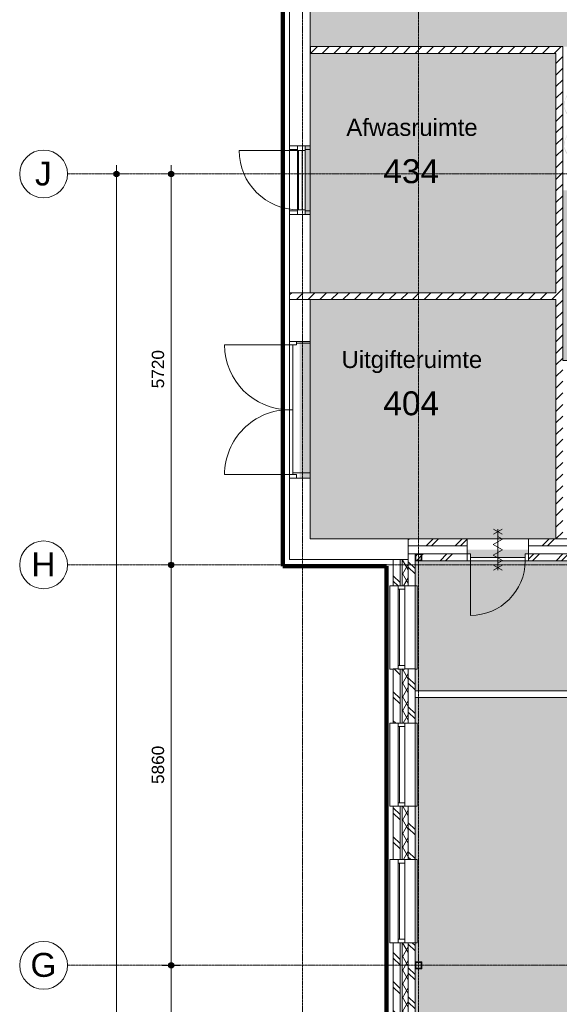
# Model space of a CAD drawing. Header units: millimetres. Extents: x 16153 to 91926, y 4686 to 113494.
# Tile 32 of 55: x 16567 to 24461, y 69701 to 84109. Entities that reach past the tile are written whole.
import ezdxf

# ---------------------------------------------------------------- set-up
doc = ezdxf.new("R2010")
doc.units = ezdxf.units.MM
doc.linetypes.add('Afbreeklijn', pattern=[9, 5, -2, 0, -2])
doc.linetypes.add('ARC Grid Line', pattern=[22.225, 12.7, -3.175, 3.175, -3.175])
for name, color, linetype, lineweight in [('A--A2__Ruwbouw', 8, 'Continuous', 15), ('A--AR9__AlgVoorz', 1, 'Continuous', 9), ('A--L$01A__Algemeen', 7, 'Continuous', 9), ('A--L$07A__Stramien', 1, 'Continuous', 13), ('A--L21__Buitenwanden', 3, 'Continuous', 9), ('A--L22__Binnenwanden', 2, 'Continuous', 9), ('A--L23__Vloeren', 3, 'Continuous', 9), ('A--L28__Hoofddraagconstructies', 3, 'Continuous', 9), ('A--L3__Afbouw', 2, 'Continuous', 9), ('A--LD30__DetailPenMiddel', 3, 'Continuous', 9), ('A--LR9__AlgVoorz', 7, 'Continuous', 9), ('A--M$01A__Algemeen', 1, 'Continuous', 13), ('A--M$01A__Algemeen-100', 1, 'Continuous', 13), ('A--T$07A__Stramien', 1, 'Continuous', 13), ('A--TR9__AlgVoorz', 1, 'Continuous', 13)]:
    doc.layers.add(name, color=color, linetype=linetype, lineweight=lineweight)
doc.styles.add('Arial', font='arial.ttf', dxfattribs={"height": 350})
doc.styles.add('Arial_1', font='arial.ttf', dxfattribs={"height": 250})
doc.styles.add('Arial_2', font='arial.ttf', dxfattribs={"height": 180})
doc.dimstyles.new('00_ARC_dimension_1_8mm', dxfattribs={"dimscale": 304.8, "dimtxt": 183.646692, "dimasz": 1.049869, "dimexe": 0.426509, "dimexo": 0.0625, "dimgap": 0.164042, "dimtad": 1, "dimdec": 0, "dimzin": 0, "dimdsep": 46, "dimtxsty": 'Arial_2', "dimblk1": 'DOTSMALL', "dimblk2": 'DOTSMALL', "dimsah": 1, "dimcen": 0.09, "dimdle": 0.426509, "dimadec": 3, "dimazin": 0, "dimtfac": 1, "dimtdec": 4, "dimtix": 1, "dimtmove": 0, "dimatfit": 3, "dimfxl": 0.426509, "dimfxlon": 1, "dimtvp": 1, "dimtolj": 1, "dimtzin": 0, "dimarcsym": 2})
pattern_1 = [(225, (37462.76, 76511.44), (212.132, -212.132), []), (225, (37462.76, 74311.44), (212.132, -212.132), [])]
pattern_2 = [(45, (0, 0), (-84.85281, 84.85281), [])]
pattern_3 = [(315, (22032.26, 72074.94), (212.132, 212.132), []), (315, (24232.26, 72074.94), (212.132, 212.132), [])]

# ---------------------------------------------------------------- blocks, each defined once
blk = doc.blocks.new('31_DO_WB_vo deur enkel - vo-1940336-AB-Begane grond')
at = {"layer": 'A--L$01A__Algemeen'}
blk.add_line((435, 34), (435, 887), dxfattribs=at)
blk.add_arc((435, 17), 870, 90, 180, dxfattribs=at)
at = {"layer": 'A--L3__Afbouw'}
for p, q in [((-502, 34), (-435, 34)), ((-435, 34), (-435, -80)), ((-435, 34), (435, 34)), ((-435, -33), (-435, 17)), ((-435, 17), (435, 17)), ((435, 34), (502, 34)), ((435, -80), (435, 34)), ((435, 17), (435, -33)), ((-435, -80), (-502, -80)), ((435, -33), (-435, -33)), ((435, -80), (-435, -80)), ((502, -80), (435, -80))]:
    blk.add_line(p, q, dxfattribs=at)
blk = doc.blocks.new('32_DO_WB_vo deur enkel2 - vo 2-2241163-AB-Begane grond')
at = {"layer": 'A--L$01A__Algemeen'}
for p, q in [((520, 160), (520, 960)), ((57, 300), (183, 227)), ((57, 227), (183, 300)), ((120, 300), (120, -300)), ((120, 300), (120, -300)), ((120, 300), (120, -300)), ((120, 195), (52, 156)), ((52, 156), (187, 78)), ((187, 78), (52, 0)), ((52, 0), (187, -78)), ((187, -78), (52, -156)), ((52, -156), (120, -195)), ((57, -300), (183, -227)), ((57, -227), (183, -300))]:
    blk.add_line(p, q, dxfattribs=at)
blk.add_arc((520, 160), 800, 90, 180, dxfattribs=at)
at = {"layer": 'A--L3__Afbouw'}
for p, q in [((-280, 160), (-330, 160)), ((-330, 160), (-330, 60)), ((520, 160), (-280, 160)), ((-280, 160), (-280, 110)), ((-280, 60), (-280, 160)), ((520, 110), (520, 160)), ((570, 160), (520, 160)), ((520, 160), (520, 60)), ((570, 60), (570, 160)), ((-330, 60), (-280, 60)), ((-280, 110), (520, 110)), ((520, 60), (570, 60))]:
    blk.add_line(p, q, dxfattribs=at)
blk = doc.blocks.new('31_DO_WB_vo deur dubbel - vo-1916470-AB-Begane grond')
at = {"layer": 'A--L$01A__Algemeen'}
for p, q in [((-1340, 150), (-1340, 1100)), ((560, 150), (560, 1100))]:
    blk.add_line(p, q, dxfattribs=at)
for centre, start, end in [((-1340, 150), 360, 90), ((560, 150), 90, 180)]:
    blk.add_arc(centre, 950, start, end, dxfattribs=at)
at = {"layer": 'A--L3__Afbouw'}
for p, q in [((-1340, 150), (-1390, 150)), ((-1390, 150), (-1390, 50)), ((-390, 150), (-1340, 150)), ((-1340, 150), (-1340, 100)), ((-1340, 50), (-1340, 150)), ((-390, 100), (-390, 150)), ((560, 150), (-390, 150)), ((-390, 150), (-390, 100)), ((560, 100), (560, 150)), ((610, 150), (560, 150)), ((560, 150), (560, 50)), ((610, 50), (610, 150)), ((-1390, 50), (-1340, 50)), ((-1340, 100), (-390, 100)), ((-390, 100), (560, 100)), ((560, 50), (610, 50))]:
    blk.add_line(p, q, dxfattribs=at)
blk = doc.blocks.new('28_11_ARC_stalen_kolom - SHS100x10-V70-AB-Begane grond')
at = {"layer": 'A--L28__Hoofddraagconstructies'}
h = blk.add_hatch(dxfattribs=at)
h.set_pattern_fill('FP_46', color=256, style=0, pattern_type=2)
h.set_pattern_definition([(45, (-22402.26, -76241.44), (-251.4472, 251.4472), []), (45, (-22402.26, -75860.44), (-251.4472, 251.4472), [])])
h.paths.add_polyline_path([(50, -50), (50, 50), (-50, 50), (-50, -50), (40, -50)])
h.paths.add_polyline_path([(40, -40), (-40, -40), (-40, 40), (40, 40), (40, -38)])
for p, q in [((50, 50), (-50, 50)), ((-50, 50), (-50, -50)), ((-40, -40), (-40, 40)), ((-40, 40), (40, 40)), ((40, 40), (40, -40)), ((50, -50), (50, 50)), ((-50, -50), (50, -50)), ((40, -40), (-40, -40))]:
    blk.add_line(p, q, dxfattribs=at)
blk = doc.blocks.new('28_11_ARC_stalen_kolom - SHS100x10-1722702-AB-Begane grond')
at = {"layer": 'A--L28__Hoofddraagconstructies'}
h = blk.add_hatch(dxfattribs=at)
h.set_pattern_fill('FP_48', color=256, style=0, pattern_type=2)
h.set_pattern_definition([(225, (22402.26, 70271.44), (251.4472, -251.4472), []), (225, (22402.26, 69890.44), (251.4472, -251.4472), [])])
h.paths.add_polyline_path([(-40, 50), (-50, 50), (-50, -50), (50, -50), (50, 50), (40, 50)])
h.paths.add_polyline_path([(-40, 40), (40, 40), (40, -40), (-40, -40), (-40, -7)])
for p, q in [((-50, 50), (50, 50)), ((-50, -50), (-50, 50)), ((-40, 40), (-40, -40)), ((40, 40), (-40, 40)), ((40, -40), (40, 40)), ((50, 50), (50, -50)), ((50, -50), (-50, -50)), ((-40, -40), (40, -40))]:
    blk.add_line(p, q, dxfattribs=at)
blk = doc.blocks.new('31_WI_WB_fixed glass - Ontwerpraam-2070377-AB-Begane grond')
at = {"layer": 'A--L3__Afbouw'}
for p, q in [((608, 208), (-608, 208)), ((-608, 208), (-608, 204)), ((-608, 160), (-608, 204)), ((608, 204), (608, 208)), ((608, 204), (608, 160)), ((-558, 90), (-608, 90)), ((-608, 90), (-608, -10)), ((-558, -10), (-558, 90)), ((558, 90), (-558, 90)), ((-558, 90), (-558, 69)), ((-558, 69), (558, 69)), ((558, 90), (558, -10)), ((608, 90), (558, 90)), ((558, 69), (558, 90)), ((608, -10), (608, 90)), ((-608, -10), (-558, -10)), ((-558, -10), (558, -10)), ((558, -10), (608, -10)), ((-608, -190), (-608, -160)), ((608, -190), (-608, -190)), ((608, -160), (608, -190))]:
    blk.add_line(p, q, dxfattribs=at)
blk = doc.blocks.new('31_WI_WB_fixed glass - Ontwerpraam-V73-AB-Begane grond')
at = {"layer": 'A--L3__Afbouw'}
for p, q in [((608, 208), (-608, 208)), ((-608, 208), (-608, 204)), ((-608, 160), (-608, 204)), ((608, 204), (608, 208)), ((608, 204), (608, 160)), ((-558, 90), (-608, 90)), ((-608, 90), (-608, -10)), ((-558, -10), (-558, 90)), ((558, 90), (-558, 90)), ((-558, 90), (-558, 69)), ((-558, 69), (558, 69)), ((558, 90), (558, -10)), ((608, 90), (558, 90)), ((558, 69), (558, 90)), ((608, -10), (608, 90)), ((-608, -10), (-558, -10)), ((-558, -10), (558, -10)), ((558, -10), (608, -10)), ((-608, -190), (-608, -160)), ((608, -190), (-608, -190)), ((608, -160), (608, -190))]:
    blk.add_line(p, q, dxfattribs=at)
blk = doc.blocks.new('31_WI_WB_fixed glass - Ontwerpraam-V74-AB-Begane grond')
at = {"layer": 'A--L3__Afbouw'}
for p, q in [((608, 208), (-608, 208)), ((-608, 208), (-608, 204)), ((-608, 160), (-608, 204)), ((608, 204), (608, 208)), ((608, 204), (608, 160)), ((-558, 90), (-608, 90)), ((-608, 90), (-608, -10)), ((-558, -10), (-558, 90)), ((558, 90), (-558, 90)), ((-558, 90), (-558, 69)), ((-558, 69), (558, 69)), ((558, 90), (558, -10)), ((608, 90), (558, 90)), ((558, 69), (558, 90)), ((608, -10), (608, 90)), ((-608, -10), (-558, -10)), ((-558, -10), (558, -10)), ((558, -10), (608, -10)), ((-608, -190), (-608, -160)), ((608, -190), (-608, -190)), ((608, -160), (608, -190))]:
    blk.add_line(p, q, dxfattribs=at)
blk = doc.blocks.new('Grid - 3_5mm-18301-AB-Begane grond')
at = {"layer": 'A--T$07A__Stramien'}
blk.add_circle((0, 0), 3.5, dxfattribs=at)
blk = doc.blocks.new('DIMBLOCK6-AB-Begane grond')
at = {"layer": 'A--M$01A__Algemeen-100'}
h = blk.add_hatch(color=256, dxfattribs=at)
edge = h.paths.add_edge_path()
edge.add_arc((18783, 70271), 40, 0, 360)
h = blk.add_hatch(color=256, dxfattribs=at)
edge = h.paths.add_edge_path()
edge.add_arc((18783, 64591), 40, 0, 360)
for p, q in [((18783, 70271), (18653, 70271)), ((18783, 64591), (18783, 70271)), ((18783, 70271), (18913, 70271)), ((18783, 64591), (18653, 64591)), ((18783, 64591), (18913, 64591))]:
    blk.add_line(p, q, dxfattribs=at)
for centre in [(18783, 70271), (18783, 64591)]:
    blk.add_circle(centre, 40, dxfattribs=at)
at = {"layer": 'A--M$01A__Algemeen-100', "color": 0, "insert": (18499, 67155), "char_height": 180, "width": 664.52, "attachment_point": 1, "rotation": 90, "line_spacing_factor": 0.941778, "style": 'Arial_2'}
blk.add_mtext('5680', dxfattribs=at)
blk = doc.blocks.new('_DotSmall')
at = {"color": 0, "linetype": 'ByBlock', "const_width": 0.5}
blk.add_lwpolyline([(-0.0625, 0, 1), (0.0625, 0, 1)], format="xyb", close=True, dxfattribs=at)
blk = doc.blocks.new('DIMBLOCK7-AB-Begane grond')
at = {"layer": 'A--M$01A__Algemeen-100'}
h = blk.add_hatch(color=256, dxfattribs=at)
edge = h.paths.add_edge_path()
edge.add_arc((18783, 76131), 40, 0, 360)
h = blk.add_hatch(color=256, dxfattribs=at)
edge = h.paths.add_edge_path()
edge.add_arc((18783, 70271), 40, 0, 360)
for p, q in [((18783, 76131), (18653, 76131)), ((18783, 70271), (18783, 76131)), ((18783, 76131), (18913, 76131)), ((18783, 70271), (18653, 70271)), ((18783, 70271), (18913, 70271))]:
    blk.add_line(p, q, dxfattribs=at)
for centre in [(18783, 76131), (18783, 70271)]:
    blk.add_circle(centre, 40, dxfattribs=at)
at = {"layer": 'A--M$01A__Algemeen-100', "color": 0, "insert": (18499, 72925), "char_height": 180, "width": 664.52, "attachment_point": 1, "rotation": 90, "line_spacing_factor": 0.941778, "style": 'Arial_2'}
blk.add_mtext('5860', dxfattribs=at)
blk = doc.blocks.new('DIMBLOCK8-AB-Begane grond')
at = {"layer": 'A--M$01A__Algemeen-100'}
h = blk.add_hatch(color=256, dxfattribs=at)
edge = h.paths.add_edge_path()
edge.add_arc((18783, 81851), 40, 0, 360)
h = blk.add_hatch(color=256, dxfattribs=at)
edge = h.paths.add_edge_path()
edge.add_arc((18783, 76131), 40, 0, 360)
for p, q in [((18783, 76131), (18783, 81981)), ((18783, 81851), (18653, 81851)), ((18783, 81851), (18913, 81851)), ((18783, 76131), (18653, 76131)), ((18783, 76131), (18913, 76131))]:
    blk.add_line(p, q, dxfattribs=at)
for centre in [(18783, 81851), (18783, 76131)]:
    blk.add_circle(centre, 40, dxfattribs=at)
at = {"layer": 'A--M$01A__Algemeen-100', "color": 0, "insert": (18499, 78715), "char_height": 180, "width": 664.52, "attachment_point": 1, "rotation": 90, "line_spacing_factor": 0.941778, "style": 'Arial_2'}
blk.add_mtext('5720', dxfattribs=at)
blk = doc.blocks.new('DIMBLOCK9-AB-Begane grond')
at = {"layer": 'A--M$01A__Algemeen-100'}
h = blk.add_hatch(color=256, dxfattribs=at)
edge = h.paths.add_edge_path()
edge.add_arc((17983, 81851), 40, 0, 360)
h = blk.add_hatch(color=256, dxfattribs=at)
edge = h.paths.add_edge_path()
edge.add_arc((17983, 44060), 40, 0, 360)
for p, q in [((17983, 43930), (17983, 81981)), ((17983, 81851), (17853, 81851)), ((17983, 81851), (18113, 81851)), ((17983, 44060), (17853, 44060)), ((17983, 44060), (18113, 44060))]:
    blk.add_line(p, q, dxfattribs=at)
for centre in [(17983, 81851), (17983, 44060)]:
    blk.add_circle(centre, 40, dxfattribs=at)
at = {"layer": 'A--M$01A__Algemeen-100', "color": 0, "insert": (17699, 62610), "char_height": 180, "width": 830.65, "attachment_point": 1, "rotation": 90, "line_spacing_factor": 0.941778, "style": 'Arial_2'}
blk.add_mtext('37791', dxfattribs=at)

msp = doc.modelspace()

# ---------------------------------------------------------------- hatches: boundary and pattern name
at = {"layer": 'A--A2__Ruwbouw', "lineweight": 9}
h = msp.add_hatch(dxfattribs=at)
h.set_pattern_fill('FP_1', color=256, angle=45, style=0, pattern_type=2)
h.set_pattern_definition(pattern_2)
h.paths.add_polyline_path([(23624.5, 83614.4), (24411.3, 83614.4), (24411.3, 83714.4), (23592.3, 83714.4), (23592.3, 83614.4)])
h.paths.add_polyline_path([(21857.3, 83614.4), (21857.3, 83714.4), (20819.3, 83714.4), (20819.3, 83614.4)])
h = msp.add_hatch(dxfattribs=at)
h.set_pattern_fill('FP_1', color=256, angle=45, style=0, pattern_type=2)
h.set_pattern_definition(pattern_2)
h.paths.add_polyline_path([(22098.7, 83614.4), (23592.3, 83614.4), (23592.3, 83714.4), (21857.3, 83714.4), (21857.3, 83614.4), (21949.3, 83614.4)])
h = msp.add_hatch(dxfattribs=at)
h.set_pattern_fill('FP_1', color=256, angle=45, style=0, pattern_type=2)
h.set_pattern_definition([(45, (0, 0), (-84.85281, 84.85281), [])])
h.paths.add_polyline_path([(24414.3, 76511.4), (24511.3, 76511.4), (24510.6, 83714.4), (24411.3, 83714.4), (24411.3, 76511.4)])
h = msp.add_hatch(dxfattribs=at)
h.set_pattern_fill('FP_2', color=256, angle=45, style=0, pattern_type=2)
h.set_pattern_definition(pattern_2)
h.paths.add_polyline_path([(21979.3, 80013.4), (24411.3, 80013.4), (24411.3, 80113.4), (21979.3, 80113.4)])
h.paths.add_polyline_path([(20879.3, 80013.4), (20879.3, 80113.4), (20514.3, 80113.4), (20514.3, 80013.4), (20814.3, 80013.4)])
h = msp.add_hatch(dxfattribs=at)
h.set_pattern_fill('FP_2', color=256, angle=45, style=0, pattern_type=2)
h.set_pattern_definition(pattern_2)
h.paths.add_polyline_path([(21924.8, 80013.4), (21979.3, 80013.4), (21979.3, 80113.4), (20879.3, 80113.4), (20879.3, 80013.4)])
h = msp.add_hatch(dxfattribs=at)
h.set_pattern_fill('FP_5', color=256, angle=-315, style=0, pattern_type=2)
h.set_pattern_definition(pattern_1)
h.paths.add_polyline_path([(34832.5, 76411.4), (36041.3, 76411.4), (36041.3, 76511.4), (31900.8, 76511.4), (31900.8, 76411.4), (32964.5, 76411.4)])
h.paths.add_polyline_path([(25492.5, 76411.4), (31000.8, 76411.4), (31000.8, 76511.4), (24011.3, 76511.4), (24011.3, 76411.4), (24414.3, 76411.4)])
h.paths.add_polyline_path([(52353.3, 76411.4), (52573.3, 76411.4), (52573.3, 76511.4), (51483.3, 76511.4), (51483.3, 76411.4), (52111.4, 76411.4)])
h.paths.add_polyline_path([(22921.3, 76411.4), (23111.3, 76411.4), (23111.3, 76511.4), (22252.3, 76511.4), (22252.3, 76411.4), (22690.5, 76411.4)])
h.paths.add_polyline_path([(50278.5, 76411.4), (50583.3, 76411.4), (50583.3, 76511.4), (47808.3, 76511.4), (47808.3, 76411.4), (49776.4, 76411.4)])
h.paths.add_polyline_path([(46040.4, 76411.4), (46708.3, 76411.4), (46708.3, 76511.4), (36941.3, 76511.4), (36941.3, 76411.4), (42304.4, 76411.4)])
h = msp.add_hatch(dxfattribs=at)
h.set_pattern_fill('FP_11', color=256, angle=45, style=0, pattern_type=2)
h.set_pattern_definition(pattern_3)
h.paths.add_polyline_path([(22352.3, 67638.4), (22352.3, 70602.5), (22252.3, 70602.5), (22252.3, 67638.4), (22298.9, 67638.4)])
h.paths.add_polyline_path([(22252.3, 71818.4), (22352.3, 71818.4), (22352.3, 72598.5), (22252.3, 72598.5), (22252.3, 72552.8)])
h.paths.add_polyline_path([(22352.3, 73814.4), (22352.3, 74607.5), (22252.3, 74607.5), (22252.3, 73814.4)])
h.paths.add_polyline_path([(22252.3, 75823.4), (22352.3, 75823.4), (22352.3, 76291.4), (22252.3, 76283.5), (22252.3, 75964.5)])
h = msp.add_hatch(dxfattribs=at)
h.set_pattern_fill('FP_5', color=256, angle=-315, style=0, pattern_type=2)
h.set_pattern_definition(pattern_1)
h.paths.add_polyline_path([(35978, 76191.4), (36041.3, 76191.4), (36041.3, 76291.4), (34467.3, 76291.4), (34467.3, 76191.4), (35971.3, 76191.4)])
h.paths.add_polyline_path([(36941.3, 76191.4), (40367.3, 76193.2), (40367.3, 76291.4), (36941.3, 76291.4), (36941.3, 76235.7)])
h.paths.add_polyline_path([(33209.2, 76191.4), (34367.3, 76191.4), (34367.3, 76291.4), (31900.8, 76291.4), (31900.8, 76191.4), (32964.5, 76191.4)])
h.paths.add_polyline_path([(41064.6, 76191.4), (46367.3, 76196.3), (46367.3, 76291.4), (40467.3, 76291.4), (40467.3, 76191.4), (40864.6, 76191.4)])
h.paths.add_polyline_path([(50278.5, 76191.4), (50583.3, 76191.4), (50583.3, 76291.4), (47808.3, 76291.4), (47808.3, 76196.4), (46708.3, 76201.4), (46708.3, 76291.4), (46467.3, 76291.4), (46467.3, 76191.4), (49776.4, 76191.4)])
h.paths.add_polyline_path([(30629.5, 76191.4), (31000.8, 76191.4), (31000.8, 76291.4), (28467.3, 76291.4), (28467.3, 76191.4), (30474.3, 76191.4)])
h.paths.add_polyline_path([(52111.4, 76191.4), (52353.3, 76191.4), (52353.3, 76291.4), (51483.3, 76291.4), (51483.3, 76191.4), (51781.7, 76191.4)])
h.paths.add_polyline_path([(22452.3, 76191.4), (23111.3, 76191.4), (23111.3, 76291.4), (22452.3, 76291.4), (22452.3, 76201.4)])
h.paths.add_polyline_path([(24011.3, 76191.4), (28367.3, 76191.4), (28367.3, 76291.4), (24011.3, 76291.4)])
h.paths.add_polyline_path([(40377.3, 76201.4), (40457.3, 76201.4), (40457.3, 76281.4), (40377.3, 76281.4), (40377.3, 76258)])
h.paths.add_polyline_path([(22362.3, 76201.4), (22442.3, 76203.3), (22442.3, 76281.4), (22362.3, 76281.4)])
h.paths.add_polyline_path([(28457.3, 76201.4), (28457.3, 76281.4), (28377.3, 76281.4), (28377.3, 76201.4)])
h.paths.add_polyline_path([(46457.3, 76201.4), (46457.3, 76281.4), (46377.3, 76281.4), (46377.3, 76201.4)])
h.paths.add_polyline_path([(34377.3, 76201.4), (34457.3, 76201.4), (34457.3, 76281.4), (34377.3, 76281.4), (34377.3, 76256)])
h = msp.add_hatch(dxfattribs=at)
h.set_pattern_fill('FP_11', color=256, angle=45, style=0, pattern_type=2)
h.set_pattern_definition(pattern_3)
h.paths.add_polyline_path([(22032.3, 67638.4), (22132.3, 67638.4), (22132.3, 70602.5), (22032.3, 70602.5), (22032.3, 68003.8)])
h.paths.add_polyline_path([(22132.3, 71818.4), (22132.3, 72598.5), (22032.3, 72598.5), (22032.3, 71818.4), (22123.4, 71818.4)])
h.paths.add_polyline_path([(22132.3, 73814.4), (22132.3, 74607.5), (22032.3, 74607.5), (22032.3, 73814.4), (22123.4, 73814.4)])
h.paths.add_polyline_path([(22132.3, 75823.4), (22132.3, 76211.4), (22032.3, 76211.4), (22032.3, 75823.4), (22123.4, 75823.4)])
h = msp.add_hatch(dxfattribs=at)
h.set_pattern_fill('FP_4', color=256, angle=60, style=0, pattern_type=2)
h.set_pattern_definition([(60, (0, 0), (-86.60254, 50), []), (120, (0, 0), (-86.60254, -50), [])])
h.paths.add_polyline_path([(22237.3, 67638.4), (22252.3, 67638.4), (22252.3, 70602.5), (22162.3, 70602.5), (22162.3, 67638.4)])
h.paths.add_polyline_path([(22162.3, 71818.4), (22252.3, 71818.4), (22252.3, 72598.5), (22162.3, 72598.5), (22162.3, 72552.8)])
h.paths.add_polyline_path([(22252.3, 73814.4), (22252.3, 74607.5), (22162.3, 74607.5), (22162.3, 73814.4), (22202.3, 73814.4)])
h.paths.add_polyline_path([(22162.3, 75823.4), (22252.3, 75823.4), (22252.3, 76211.4), (22162.3, 76211.4), (22162.3, 75964.5)])
at = {"layer": 'A--AR9__AlgVoorz'}
h = msp.add_hatch(color=7, dxfattribs=at)
h.paths.add_polyline_path([(28928.2, 76511.4), (30714.3, 76512.2), (30714.3, 78401.4), (32022.3, 78401.4), (32022.3, 78536.4), (31912.3, 78536.4), (31912.3, 78546.4), (32022.3, 78546.4), (32022.3, 79536.4), (31912.3, 79536.4), (31912.3, 79546.4), (32022.3, 79546.4), (32022.3, 86418.3), (24525.3, 85937.8), (24525.3, 85211.4), (20814.3, 85211.4), (20814.3, 85261.4), (20744.3, 85261.4), (20744.3, 84259.4), (20814.3, 84259.4), (20819.3, 83714.4), (25111.3, 83713), (25111.3, 82233.1), (25390.7, 82233.1), (25390.7, 81933.1), (25111.3, 81933.1), (25111.3, 81613), (24511.3, 81613), (24513.2, 79120.4), (28928.2, 79120.4), (28928.2, 76536.1)])
h.paths.add_polyline_path([(24786.3, 82024.2), (24759.3, 82029.4), (24780.8, 82024.8)])
h.paths.add_polyline_path([(24950.8, 82090.4), (25007.7, 82162), (24991.2, 82146.8), (24957.6, 82098.2)])
h.paths.add_polyline_path([(24831.2, 82029), (24872.8, 82040.6), (24919, 82062.6), (24961.5, 82095.9), (24834.5, 82029.9)])
h.paths.add_polyline_path([(24538.4, 82234.9), (24536.8, 82282.2), (24537.4, 82253.5)])
h.paths.add_polyline_path([(24656.7, 82066.1), (24610.2, 82101.3), (24574.5, 82142.2), (24582.1, 82144.7), (24557.6, 82189), (24545.2, 82219.4), (24535.1, 82255.3), (24535.4, 82290.4), (24542.9, 82326.8), (24544.6, 82343.8), (24578.4, 82415.2), (24605.6, 82454.9), (24583.7, 82428.8), (24557.2, 82383.2), (24529.7, 82309.2), (24537.3, 82219.4), (24554.6, 82171.8), (24583.2, 82125.2), (24618.8, 82087.8), (24663.3, 82057), (24661, 82059.8)])
h.paths.add_polyline_path([(24656.7, 82066.1), (24631.7, 82087.8), (24653.8, 82068.4)])
h.paths.add_polyline_path([(24723.8, 82041), (24721.7, 82043.4), (24723.2, 82041.1)])
h.paths.add_polyline_path([(24838.7, 82041.6), (24878.7, 82055.8), (24864.8, 82055.4), (24838.6, 82041.8)])
h.paths.add_polyline_path([(24653.8, 82082), (24621.7, 82109.6), (24651.7, 82083.6)])
h.paths.add_polyline_path([(24558, 82204.8), (24548.6, 82253.3), (24557.6, 82206.7)])
h.paths.add_polyline_path([(25035.4, 82259.4), (25035, 82346), (25016.2, 82396.5), (24987.3, 82442.1), (25005.7, 82403.9), (25029.5, 82350.6), (25037.5, 82272.8)])
h.paths.add_polyline_path([(25033.3, 82310.6), (25024.4, 82348), (25032.9, 82311)])
h.paths.add_polyline_path([(25014.5, 82359.8), (24992.2, 82403.9), (25011.4, 82364.4), (25014.5, 82359.9)])
h.paths.add_polyline_path([(24550.9, 82384.5), (24622.3, 82476.7), (24590.2, 82449), (24551.4, 82385.5)])
h.paths.add_polyline_path([(24998, 82407.1), (24939.1, 82478.3), (24947.9, 82480.2), (24877.4, 82519.8), (24813.7, 82536.6), (24759.4, 82536.6), (24807.4, 82535.9), (24873.3, 82519.8), (24920.6, 82490.3), (24970.2, 82442.1), (24997.8, 82407.3)])
h.paths.add_polyline_path([(24874.2, 82507.2), (24868, 82511.3), (24874.1, 82507.2)])
h.paths.add_polyline_path([(24697.2, 82507.5), (24786.3, 82523.5), (24724.5, 82516.8), (24698.4, 82508)])
h.paths.add_polyline_path([(24849.9, 82526), (24824.6, 82530.2), (24766.4, 82533), (24792, 82530.9), (24848.5, 82526.2)])
h.paths.add_polyline_path([(24786.3, 82607.4), (24759.3, 82612.6), (24780.8, 82608)])
h.paths.add_polyline_path([(24950.8, 82673.6), (25007.7, 82745.2), (24991.2, 82730), (24957.6, 82681.4)])
h.paths.add_polyline_path([(24831.2, 82612.1), (24872.8, 82623.8), (24919, 82645.8), (24961.5, 82679.1), (24834.5, 82613.1)])
h.paths.add_polyline_path([(24538.4, 82818), (24536.8, 82865.4), (24537.4, 82836.7)])
h.paths.add_polyline_path([(24656.7, 82649.3), (24610.2, 82684.4), (24574.5, 82725.4), (24582.1, 82727.9), (24557.6, 82772.2), (24544.4, 82804.5), (24535.1, 82838.5), (24535.4, 82873.5), (24542.9, 82910), (24544.6, 82927), (24578.4, 82998.4), (24605.4, 83037.9), (24583.7, 83011.9), (24557.2, 82966.4), (24529.7, 82892.4), (24535.3, 82811.8), (24554.6, 82754.9), (24583.2, 82708.4), (24618.8, 82671), (24663.3, 82640.1), (24661, 82642.9)])
h.paths.add_polyline_path([(24656.7, 82649.3), (24631.4, 82671.2), (24653.8, 82651.5)])
h.paths.add_polyline_path([(24723.8, 82624.2), (24721.7, 82626.6), (24723.2, 82624.3)])
h.paths.add_polyline_path([(24838.7, 82624.8), (24878.7, 82639), (24861.6, 82637.4), (24838.6, 82624.9)])
h.paths.add_polyline_path([(30863, 82636.9), (30579.9, 82636.9), (30579.9, 82936.9), (30879.9, 82936.9), (30879.9, 82636.9)])
h.paths.add_polyline_path([(24653.8, 82665.2), (24621.7, 82692.8), (24651.7, 82666.8)])
h.paths.add_polyline_path([(24558, 82787.9), (24551.3, 82829.2), (24558, 82788)])
h.paths.add_polyline_path([(25035.4, 82842.6), (25035, 82929.2), (25016.2, 82979.7), (24987.3, 83025.3), (25005.7, 82987.1), (25029.5, 82933.8), (25037.5, 82856)])
h.paths.add_polyline_path([(25033.3, 82893.7), (25024.4, 82931.1), (25032.9, 82894.2)])
h.paths.add_polyline_path([(25014.5, 82943), (24992.2, 82987.1), (25011.4, 82947.6), (25014.5, 82943)])
h.paths.add_polyline_path([(24550.9, 82967.7), (24622.3, 83059.9), (24590.2, 83032.2), (24551.4, 82968.7)])
h.paths.add_polyline_path([(24998, 82990.3), (24939.1, 83061.5), (24947.9, 83063.4), (24877.4, 83102.9), (24813.7, 83119.7), (24759.4, 83119.7), (24807.4, 83119.1), (24873.3, 83102.9), (24922, 83072.4), (24970.2, 83025.3), (24997.8, 82990.5)])
h.paths.add_polyline_path([(24874.2, 83090.4), (24868, 83094.5), (24874.1, 83090.4)])
h.paths.add_polyline_path([(24697.2, 83090.7), (24786.3, 83106.7), (24724.5, 83100), (24698.4, 83091.1)])
h.paths.add_polyline_path([(24849.9, 83109.2), (24824.6, 83113.4), (24766.4, 83116.1), (24792, 83114.1), (24848.5, 83109.4)])
h.paths.add_polyline_path([(25479.3, 84994.4), (25179.3, 84994.4), (25179.3, 85294.4), (25479.3, 85294.4), (25479.3, 85062.6)])
for points in [[(21924.8, 80113.4), (24411.3, 80113.4), (24411.3, 83614.4), (20819.3, 83614.4), (20814.3, 82263.4), (20744.3, 82263.4), (20744.3, 81259.4), (20814.3, 81259.4), (20814.3, 80113.4), (20909.3, 80113.4)], [(20814.3, 76511.4), (24411.3, 76511.4), (24408.5, 80013.4), (20814.3, 80013.4), (20814.3, 79401.4), (20664.3, 79401.4), (20664.3, 77401.4), (20814.3, 77401.4), (20814.3, 77101.8)]]:
    msp.add_hatch(color=7, dxfattribs=at).paths.add_polyline_path(points)
h = msp.add_hatch(color=7, dxfattribs=at)
h.paths.add_polyline_path([(24081.3, 74288.4), (30374.3, 74288.4), (30374.3, 76191.4), (22352.3, 76191.4), (22352.3, 75823.4), (22382.3, 75823.4), (22382.3, 74607.5), (22352.3, 74607.5), (22352.3, 74288.4), (23624.5, 74288.4)])
h.paths.add_polyline_path([(23251.9, 76241.4), (23961.3, 76241.4), (23961.3, 76291.4), (24011.3, 76291.4), (24011.3, 76351.4), (23111.3, 76351.4), (23111.3, 76291.4), (23161.3, 76291.4), (23161.3, 76241.4)])
h = msp.add_hatch(color=7, dxfattribs=at)
h.paths.add_polyline_path([(24712.3, 67643.4), (24717.3, 67688.4), (24802.3, 67688.4), (24802.3, 67643.4), (24717.3, 67643.4)])
h.paths.add_polyline_path([(26468.3, 67643.4), (26473.3, 67688.4), (26558.3, 67688.4), (26558.3, 67643.4), (26473.3, 67643.4)])
h.paths.add_polyline_path([(28224.3, 67643.4), (28229.3, 67688.4), (28314.3, 67688.4), (28314.3, 67643.4), (28229.3, 67643.4)])
h.paths.add_polyline_path([(22499.5, 67638.4), (30294.3, 67638.4), (30294.3, 67723.4), (30374.3, 67723.4), (30374.3, 74178.4), (30386.8, 74178.4), (30386.8, 74188.4), (22352.3, 74188.4), (22352.3, 73814.4), (22382.3, 73813.1), (22382.3, 72598.5), (22352.3, 72598.5), (22352.3, 71818.4), (22382.3, 71818.4), (22382.3, 70602.5), (22352.3, 70602.5), (22352.3, 70321.4), (22452.3, 70321.4), (22452.3, 70221.4), (22352.3, 70221.4), (22356.9, 67638.4), (22452.3, 67638.4)])
h.paths.add_polyline_path([(30374.3, 67638.4), (30372.7, 67713.4), (30304.3, 67713.4), (30309.3, 67638.4), (30321.8, 67638.4)])
h.paths.add_polyline_path([(27404.3, 67643.4), (27334.3, 67643.4), (27334.3, 67688.4), (27424.3, 67688.4), (27419.3, 67643.4)])
h.paths.add_polyline_path([(23822.3, 67643.4), (23822.3, 67688.4), (23912.3, 67688.4), (23907.3, 67643.4), (23892.3, 67643.4)])
h.paths.add_polyline_path([(25578.3, 67643.4), (25578.3, 67688.4), (25668.3, 67688.4), (25663.3, 67643.4), (25648.3, 67643.4)])
h.paths.add_polyline_path([(28209.3, 67648.4), (27439.3, 67650.4), (27419.3, 67698.4), (27404.3, 67698.4), (27404.3, 67728.4), (28244.3, 67726.4), (28244.3, 67698.4), (28224.3, 67698.4), (28209.3, 67650.4)])
h.paths.add_polyline_path([(24684.8, 67648.4), (23927.3, 67650.4), (23907.3, 67698.4), (23892.3, 67698.4), (23892.3, 67728.4), (24732.3, 67726.4), (24732.3, 67698.4), (24712.3, 67698.4), (24697.3, 67648.4)])
h.paths.add_polyline_path([(25683.3, 67648.4), (25683.3, 67650.4), (25663.3, 67698.4), (25648.3, 67698.4), (25648.3, 67728.4), (26488.3, 67726.4), (26488.3, 67698.4), (26468.3, 67698.4), (26453.3, 67648.4)])
h.paths.add_polyline_path([(30098.1, 67942.8), (30122.5, 67946.5), (30105.1, 67942.8)])
h.paths.add_polyline_path([(30236.8, 67947.4), (30217.8, 68200.8), (30211.6, 68200.8), (30194.7, 68205.3), (30186.9, 68193.9), (30184.7, 68188.4), (30177.2, 68182), (30203.8, 68171.5), (30216.8, 68176.1), (30231.9, 68003.8)])
h.paths.add_polyline_path([(30236.8, 67946.4), (30236.8, 67947.4), (30006.1, 67954.7), (29946.8, 67973.2), (29926.5, 67993.2), (29915.4, 68018.3), (29905.6, 68098.7), (29909.3, 68322.3), (29921.1, 68375), (29946.8, 68403.6), (29977.5, 68416.5), (30068.3, 68427), (30164.6, 68429.4), (30274.3, 68430.4), (30274.3, 67946.4), (30256.9, 67946.4)])
h.paths.add_polyline_path([(30059.7, 67983.1), (30135.3, 67992.8), (30155.4, 68012.9), (30162.5, 68041.9), (30166.4, 68168.7), (30157.1, 68064.3), (30145.3, 68016.7), (30121.1, 67995.4), (30059.7, 67990.6), (29991.8, 67997), (29962.2, 68015.7), (29946.8, 68056.1), (29943, 68081.6), (29939.3, 68210.7), (29946.8, 68320.8), (29966.9, 68364.2), (30011.9, 68383.7), (30087.2, 68385.6), (30121.1, 68381.5), (30151.9, 68349.2), (30157.5, 68288.1), (30151.7, 68370.2), (30124.9, 68388), (30087.6, 68393.1), (30006.1, 68390.2), (29966, 68375.2), (29953.3, 68361.7), (29938.3, 68314.7), (29935.2, 68288.1), (29934.7, 68098.7), (29943, 68041.9), (29960.5, 68006.9), (29982.1, 67992.6), (30010.8, 67985.8), (30032.2, 67983.8)])
h.paths.add_polyline_path([(30074.3, 68165.4), (30080.2, 68173.2), (30077.1, 68174.5), (30080.2, 68203.8), (30080.2, 68210.7), (30062.8, 68208.4), (30052, 68194.4), (30054.3, 68176.9), (30068.3, 68166.2)])
h.paths.add_polyline_path([(24325, 68629), (24111.5, 68629), (24111.5, 68929), (24411.5, 68929), (24411.5, 68629)])
h.paths.add_polyline_path([(28248.8, 68629), (28248.8, 68929), (28548.8, 68929), (28548.8, 68629), (28294.5, 68629)])
h.paths.add_polyline_path([(22378.8, 70231.4), (22442.3, 70231.4), (22442.3, 70311.4), (22362.3, 70311.4), (22362.3, 70231.4)])
h.paths.add_polyline_path([(30179.5, 70981.1), (29749.3, 70981.1), (29749.3, 73081.1), (30349.3, 73081.1), (30344, 70981.1), (30207.9, 70981.1)])
h.paths.add_polyline_path([(29909.7, 71458.5), (29899.6, 71482.1), (29862.5, 71524.3), (29862.5, 71510.9), (29882.5, 71487.3), (29902.3, 71466.4)])
h.paths.add_polyline_path([(30029.3, 71397.1), (29968.5, 71421.9), (29909.7, 71458.5), (29919, 71444.9), (29954.1, 71423.5), (30004, 71403.4), (30022, 71397.9)])
h.paths.add_polyline_path([(30074.3, 71398.3), (30050.1, 71403.7), (30062.2, 71399.2)])
h.paths.add_polyline_path([(30074.3, 71401.2), (30066.4, 71403.7), (30067.2, 71402.4)])
h.paths.add_polyline_path([(30153, 71413.2), (30191.4, 71428.4), (30154, 71413.7)])
h.paths.add_polyline_path([(30074.3, 71409.1), (30134.9, 71415.5), (30100.8, 71412.1), (30077.3, 71409.5)])
h.paths.add_polyline_path([(30021.9, 71409.7), (30017, 71415.5), (29980.5, 71423.5), (29994.3, 71415.5), (30021, 71409.9)])
h.paths.add_polyline_path([(30293.2, 71776.3), (30227, 71858.1), (30196.6, 71876), (30154.2, 71891.3), (30213.2, 71860.7), (30252, 71831.3), (30272.4, 71808.4), (30287.1, 71787.9), (30291.6, 71779.4)])
h.paths.add_polyline_path([(30165.6, 71410.3), (30206.8, 71430.6), (30253.7, 71466.7), (30286, 71505.3), (30309.3, 71547.4), (30326.5, 71603), (30330.8, 71650.4), (30325.2, 71704), (30311.8, 71730.7), (30276.8, 71796.9), (30240.1, 71834.4), (30255.1, 71814.5), (30314.2, 71716.8), (30317.8, 71693), (30319.5, 71597.2), (30269.9, 71503.9), (30293.2, 71525.1), (30286, 71510.4), (30262.9, 71480.5), (30179.2, 71416.9), (30170.9, 71412.9)])
h.paths.add_polyline_path([(29941.5, 71450.1), (29908.9, 71477.7), (29940.8, 71450.6)])
h.paths.add_polyline_path([(29985.4, 71428.6), (29954.6, 71445.2), (29981, 71430.3)])
h.paths.add_polyline_path([(29899.1, 71483.5), (29881, 71513.5), (29893.3, 71491.6), (29898.2, 71484.7)])
h.paths.add_polyline_path([(29868.5, 71528.2), (29849.1, 71567.6), (29865.2, 71534.4)])
h.paths.add_polyline_path([(29845.4, 71576.2), (29839.3, 71615.6), (29845.2, 71577.5)])
h.paths.add_polyline_path([(29824.3, 71592.2), (29828, 71696.5), (29854.9, 71772.3), (29877.7, 71810.2), (29844.3, 71764.7), (29821.5, 71695.5), (29817.7, 71677.4), (29823, 71598.2)])
h.paths.add_polyline_path([(29827.3, 71678.7), (29833.5, 71696.5), (29827.3, 71679.1)])
h.paths.add_polyline_path([(29862.5, 71775.3), (29944.5, 71862.1), (29988.6, 71888.6), (29913.8, 71844.7), (29886.1, 71809.3), (29862.7, 71775.4)])
h.paths.add_polyline_path([(29899.6, 71817.2), (29921.4, 71830.3), (29899.6, 71817.2)])
h.paths.add_polyline_path([(29986.3, 71875.3), (30001.7, 71879.5), (29986.2, 71875.4)])
h.paths.add_polyline_path([(30163.3, 71875.7), (30112.6, 71891.4), (30120.7, 71885), (30136, 71878.5), (30162.5, 71875.8)])
h.paths.add_polyline_path([(29967.5, 71877.1), (29988.6, 71880.3), (29968.1, 71877.3)])
h.paths.add_polyline_path([(30129.7, 71919.6), (30127.9, 71920.1), (30128.3, 71919.7)])
h.paths.add_polyline_path([(29909.7, 72041.7), (29899.6, 72065.3), (29862.5, 72107.5), (29862.5, 72094.1), (29882.5, 72070.5), (29902.3, 72049.6)])
h.paths.add_polyline_path([(30029.3, 71980.3), (29968.5, 72005.1), (29909.7, 72041.7), (29919, 72028.1), (29954.1, 72006.7), (30004, 71986.6), (30020.6, 71981.2)])
h.paths.add_polyline_path([(30074.3, 71984.4), (30066.4, 71986.8), (30067.2, 71985.6)])
h.paths.add_polyline_path([(30074.3, 71981.5), (30050.1, 71986.8), (30063, 71982.3)])
h.paths.add_polyline_path([(30153, 71996.4), (30191.4, 72011.6), (30154, 71996.8)])
h.paths.add_polyline_path([(30074.3, 71992.3), (30136, 71999), (30100.8, 71995.2), (30077.3, 71992.6)])
h.paths.add_polyline_path([(30021.9, 71992.9), (30017.3, 71998.6), (29980.5, 72006.7), (29988.6, 72000.3), (30021, 71993.1)])
h.paths.add_polyline_path([(30293.2, 72359.5), (30227, 72441.3), (30196.6, 72459.2), (30154.2, 72474.5), (30213.2, 72443.9), (30250.4, 72417.3), (30268.7, 72394.7), (30287.1, 72371.1), (30292.6, 72360.6)])
h.paths.add_polyline_path([(30165.6, 71993.5), (30206.8, 72013.8), (30253.7, 72049.8), (30286, 72088.4), (30309.7, 72131.6), (30326.5, 72186.2), (30330.8, 72233.6), (30323.3, 72295.8), (30311.8, 72313.9), (30276.8, 72380.1), (30240.1, 72417.6), (30255.1, 72397.7), (30314.2, 72300), (30318.6, 72268.5), (30319.5, 72180.4), (30269.9, 72087), (30293.2, 72108.3), (30286, 72093.5), (30264.1, 72064.8), (30179.2, 72000.1), (30170.9, 71996)])
h.paths.add_polyline_path([(29941.5, 72033.3), (29908.9, 72060.9), (29940.8, 72033.8)])
h.paths.add_polyline_path([(29985.4, 72011.8), (29954.6, 72028.4), (29981, 72013.5)])
h.paths.add_polyline_path([(29899.1, 72066.7), (29881, 72096.6), (29893.3, 72074.8), (29898.2, 72067.9)])
h.paths.add_polyline_path([(29868.5, 72111.4), (29849.1, 72150.8), (29865.2, 72117.6)])
h.paths.add_polyline_path([(29845.4, 72159.4), (29837.2, 72204.8), (29845.2, 72160.7)])
h.paths.add_polyline_path([(29824.3, 72175.4), (29828, 72279.7), (29854.9, 72355.5), (29877.7, 72393.4), (29844.3, 72347.9), (29821.5, 72278.7), (29817.7, 72233.6), (29824.1, 72176.5)])
h.paths.add_polyline_path([(29827.3, 72261.9), (29833.5, 72279.7), (29827.3, 72262.3)])
h.paths.add_polyline_path([(29862.5, 72358.4), (29933.2, 72436.4), (29988.6, 72471.8), (29913.8, 72427.9), (29886.1, 72392.4), (29862.7, 72358.6)])
h.paths.add_polyline_path([(29899.6, 72400.4), (29921.4, 72413.5), (29899.6, 72400.4)])
h.paths.add_polyline_path([(29986.3, 72458.5), (30001.7, 72462.7), (29986.2, 72458.5)])
h.paths.add_polyline_path([(30163.3, 72458.9), (30112.6, 72474.5), (30120.7, 72468.2), (30136, 72461.7), (30162.5, 72458.9)])
h.paths.add_polyline_path([(29967.5, 72460.2), (29988.6, 72463.5), (29968.1, 72460.4)])
h.paths.add_polyline_path([(30129.7, 72502.7), (30127.9, 72503.3), (30128.3, 72502.9)])

# ---------------------------------------------------------------- linework, layer by layer
at = {"layer": 'A--L$07A__Stramien', "linetype": 'ARC Grid Line'}
for p, q in [((20704.3, 95686.5), (20704.3, 39745.5)), ((22402.3, 95686.5), (22402.3, 39745.5)), ((62423, 81851.4), (17266.9, 81851.4)), ((62423, 76131.4), (17266.9, 76131.4)), ((62423, 70271.4), (17266.9, 70271.4))]:
    msp.add_line(p, q, dxfattribs=at)
at = {"layer": 'A--L21__Buitenwanden', "lineweight": 15}
for p, q in [((20514.3, 84259.4), (20514.3, 82263.4)), ((20814.3, 82263.4), (20814.3, 84259.4)), ((20514.3, 82263.4), (20814.3, 82263.4)), ((20814.3, 81259.4), (20514.3, 81259.4)), ((20514.3, 81259.4), (20514.3, 79401.4)), ((20814.3, 80113.4), (20814.3, 81259.4)), ((20814.3, 79401.4), (20814.3, 80013.4)), ((20514.3, 79401.4), (20814.3, 79401.4)), ((20814.3, 77401.4), (20514.3, 77401.4)), ((20514.3, 77401.4), (20514.3, 76211.4)), ((20814.3, 76511.4), (20814.3, 77401.4)), ((22352.3, 76511.4), (20814.3, 76511.4)), ((22252.3, 76511.4), (22252.3, 75823.4)), ((20514.3, 76211.4), (22252.3, 76211.4)), ((22032.3, 76211.4), (22032.3, 75823.4)), ((22132.3, 76211.4), (22132.3, 75823.4)), ((22162.3, 76211.4), (22162.3, 75823.4)), ((22352.3, 75823.4), (22352.3, 76191.4)), ((22032.3, 75823.4), (22102.3, 75823.4)), ((22202.3, 75823.4), (22352.3, 75823.4)), ((22102.3, 74607.5), (22032.3, 74607.5)), ((22032.3, 74607.5), (22032.3, 73814.4)), ((22132.3, 74607.5), (22132.3, 73814.4)), ((22162.3, 74607.5), (22162.3, 73814.4)), ((22352.3, 74607.5), (22202.3, 74607.5)), ((22252.3, 74607.5), (22252.3, 73814.4)), ((22352.3, 74288.4), (22352.3, 74607.5)), ((22352.3, 73814.4), (22352.3, 74188.4)), ((22032.3, 73814.4), (22102.3, 73814.4)), ((22202.3, 73814.4), (22352.3, 73814.4)), ((22102.3, 72598.5), (22032.3, 72598.5)), ((22032.3, 72598.5), (22032.3, 71818.4)), ((22132.3, 72598.5), (22132.3, 71818.4)), ((22162.3, 72598.5), (22162.3, 71818.4)), ((22352.3, 72598.5), (22202.3, 72598.5)), ((22252.3, 72598.5), (22252.3, 71818.4)), ((22352.3, 71818.4), (22352.3, 72598.5)), ((22032.3, 71818.4), (22102.3, 71818.4)), ((22202.3, 71818.4), (22352.3, 71818.4)), ((22032.3, 70602.5), (22032.3, 61826.4)), ((22102.3, 70602.5), (22032.3, 70602.5)), ((22132.3, 70602.5), (22132.3, 61826.4)), ((22162.3, 70602.5), (22162.3, 61826.4)), ((22352.3, 70602.5), (22202.3, 70602.5)), ((22252.3, 70602.5), (22252.3, 61826.4)), ((22352.3, 70321.4), (22352.3, 70602.5)), ((22352.3, 64641.4), (22352.3, 70221.4))]:
    msp.add_line(p, q, dxfattribs=at)
at = {"layer": 'A--L22__Binnenwanden', "lineweight": 15}
for p, q in [((20819.3, 83714.4), (20819.3, 83614.4)), ((24511.3, 83714.4), (20819.3, 83714.4)), ((20819.3, 83614.4), (24411.3, 83614.4)), ((24411.3, 83614.4), (24411.3, 80113.4)), ((24411.3, 80113.4), (20514.3, 80113.4)), ((20514.3, 80013.4), (24411.3, 80013.4)), ((24411.3, 80013.4), (24411.3, 76511.4)), ((23111.3, 76511.4), (22352.3, 76511.4)), ((23111.3, 76191.4), (23111.3, 76511.4)), ((31000.8, 76511.4), (24011.3, 76511.4)), ((24011.3, 76511.4), (24011.3, 76191.4)), ((23111.3, 76411.4), (22252.3, 76411.4)), ((31000.8, 76411.4), (24011.3, 76411.4)), ((22252.3, 76291.4), (22352.3, 76291.4)), ((23111.3, 76291.4), (22452.3, 76291.4)), ((28367.3, 76291.4), (24011.3, 76291.4)), ((22452.3, 76191.4), (23111.3, 76191.4)), ((24011.3, 76191.4), (28367.3, 76191.4)), ((30386.8, 74288.4), (22352.3, 74288.4)), ((22352.3, 74288.4), (22352.3, 74188.4)), ((22352.3, 74188.4), (30386.8, 74188.4))]:
    msp.add_line(p, q, dxfattribs=at)
at = {"layer": 'A--L22__Binnenwanden'}
msp.add_line((23111.3, 76511.4), (24011.3, 76511.4), dxfattribs=at)
at = {"layer": 'A--L23__Vloeren'}
for p, q in [((20514.3, 82263.4), (20514.3, 82211.4)), ((20630.3, 82211.4), (20514.3, 82211.4)), ((20514.3, 82211.4), (20514.3, 81311.4)), ((20814.3, 82211.4), (20744.3, 82211.4)), ((20814.3, 82263.4), (20814.3, 82211.4)), ((20514.3, 81311.4), (20514.3, 81259.4)), ((20514.3, 81311.4), (20630.3, 81311.4)), ((20744.3, 81311.4), (20814.3, 81311.4)), ((20814.3, 81311.4), (20814.3, 81259.4)), ((20814.3, 79401.4), (20814.3, 79376.4)), ((20814.3, 79376.4), (20614.3, 79376.4)), ((20564.3, 77476.4), (20814.3, 77476.4)), ((20814.3, 77476.4), (20814.3, 77401.4))]:
    msp.add_line(p, q, dxfattribs=at)
at = {"layer": 'A--LD30__DetailPenMiddel', "linetype": 'Afbreeklijn', "lineweight": 100}
for p, q in [((20414.3, 76111.4), (20414.3, 86149.6)), ((21932.3, 76111.4), (20414.3, 76111.4)), ((21932.3, 76111.4), (21932.3, 58971.4))]:
    msp.add_line(p, q, dxfattribs=at)
at = {"layer": 'A--LD30__DetailPenMiddel'}
msp.add_line((24011.3, 76511.4), (23111.3, 76511.4), dxfattribs=at)
at = {"layer": 'A--LR9__AlgVoorz', "flags": 128}
for points in [[(32022.3, 78401.4), (32022.3, 86418.3), (24525.3, 85940.6), (24525.3, 85211.4), (22686.3, 85211.4), (20814.3, 85211.4), (20814.3, 83714.4), (24511.3, 83714.4), (24511.3, 80063.4), (24511.3, 79120.4), (24536.3, 79120.4), (28928.2, 79120.4), (28928.2, 76536.4), (28928.2, 76511.4), (30714.3, 76511.4), (30714.3, 78401.4)], [(24411.3, 80113.4), (24411.3, 83614.4), (20814.3, 83614.4), (20814.3, 80113.4)], [(24411.3, 76511.4), (24411.3, 79095.4), (24411.3, 80013.4), (20814.3, 80013.4), (20814.3, 76511.4), (22030.7, 76511.4), (22192.3, 76511.4)], [(30374.3, 74288.4), (30374.3, 76191.4), (22352.3, 76191.4), (22352.3, 74288.4)], [(22352.3, 67638.4), (22502.3, 67638.4), (25167.3, 67638.4), (27079.3, 67638.4), (30246.8, 67638.4), (30374.3, 67638.4), (30374.3, 74188.4), (22352.3, 74188.4)]]:
    msp.add_lwpolyline(points, close=True, dxfattribs=at)

# ---------------------------------------------------------------- block references
at = {"layer": 'A--L28__Hoofddraagconstructies'}
msp.add_blockref('28_11_ARC_stalen_kolom - SHS100x10-V70-AB-Begane grond', (22402.3, 76241.4), dxfattribs=at)
at = {"layer": 'A--L28__Hoofddraagconstructies', "rotation": 180}
msp.add_blockref('28_11_ARC_stalen_kolom - SHS100x10-1722702-AB-Begane grond', (22402.3, 70271.4), dxfattribs=at)
at = {"layer": 'A--L3__Afbouw'}
for name, p, rotation in [('31_DO_WB_vo deur enkel - vo-1940336-AB-Begane grond', (20664.3, 81761.4), 89.99999999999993), ('31_DO_WB_vo deur dubbel - vo-1916470-AB-Begane grond', (20664.3, 78791.6), 89.99999999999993), ('32_DO_WB_vo deur enkel2 - vo 2-2241163-AB-Begane grond', (23681.3, 76351.4), 180), ('31_WI_WB_fixed glass - Ontwerpraam-V74-AB-Begane grond', (22192.3, 75215.4), 89.99999999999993), ('31_WI_WB_fixed glass - Ontwerpraam-V73-AB-Begane grond', (22192.3, 73206.4), 89.99999999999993), ('31_WI_WB_fixed glass - Ontwerpraam-2070377-AB-Begane grond', (22192.3, 71210.4), 89.99999999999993)]:
    msp.add_blockref(name, p, dxfattribs=dict(at, rotation=rotation))
at = {"layer": 'A--T$07A__Stramien', "xscale": 99.99999999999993, "yscale": 99.99999999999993, "zscale": 99.99999999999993, "rotation": 89.99999999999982}
for p in [(16916.9, 81851.4), (16916.9, 76131.4), (16916.9, 70271.4)]:
    msp.add_blockref('Grid - 3_5mm-18301-AB-Begane grond', p, dxfattribs=at)

# ---------------------------------------------------------------- texts
at = {"layer": 'A--T$07A__Stramien', "char_height": 350, "attachment_point": 1, "style": 'Arial'}
for s, insert, width in [('J', (16790.5, 82032.6), 304.641), ('H', (16737.5, 76312.6), 432.911), ('G', (16724.5, 70452.6), 464.979)]:
    msp.add_mtext(s, dxfattribs=dict(at, insert=insert, width=width))
at = {"layer": 'A--TR9__AlgVoorz', "attachment_point": 1}
for s, insert, char_height, width, style in [('Afwasruimte', (21345.6, 82658.4), 250, 2316.877, 'Arial_1'), ('434', (21886.6, 82066.6), 350, 1010.126, 'Arial'), ('Uitgifteruimte', (21276.1, 79261.8), 250, 2485.231, 'Arial_1'), ('404', (21886.6, 78670.1), 350, 1010.126, 'Arial')]:
    msp.add_mtext(s, dxfattribs=dict(at, insert=insert, char_height=char_height, width=width, style=style))

# ---------------------------------------------------------------- dimensions: what is measured, and where the dimension line sits
at = {"layer": 'A--M$01A__Algemeen'}
for base, p1, p2, override, picture, middle in [((17983, 81851.4), (17853, 44060.4), (17853, 81851.4), {"dimpost": '<>', "dimfxl": 37791}, 'DIMBLOCK9-AB-Begane grond', (17841, 62955.9)), ((18783, 81851.4), (18653, 76131.4), (18653, 81851.4), {"dimpost": '<>', "dimfxl": 5720}, 'DIMBLOCK8-AB-Begane grond', (18641.1, 78991.4)), ((18783, 76131.4), (18653, 70271.4), (18653, 76131.4), {"dimpost": '<>', "dimfxl": 5860}, 'DIMBLOCK7-AB-Begane grond', (18641.1, 73201.4)), ((18783, 70271.4), (18653, 64591.4), (18653, 70271.4), {"dimpost": '<>', "dimfxl": 5680}, 'DIMBLOCK6-AB-Begane grond', (18641.1, 67431.4))]:
    dim = msp.add_linear_dim(base=base, p1=p1, p2=p2, angle=90, dimstyle='00_ARC_dimension_1_8mm', override=override, dxfattribs=at)
    dim.commit()
    dim.dimension.update_dxf_attribs({"geometry": picture, "text_midpoint": middle})

doc.saveas('drawing.dxf')
